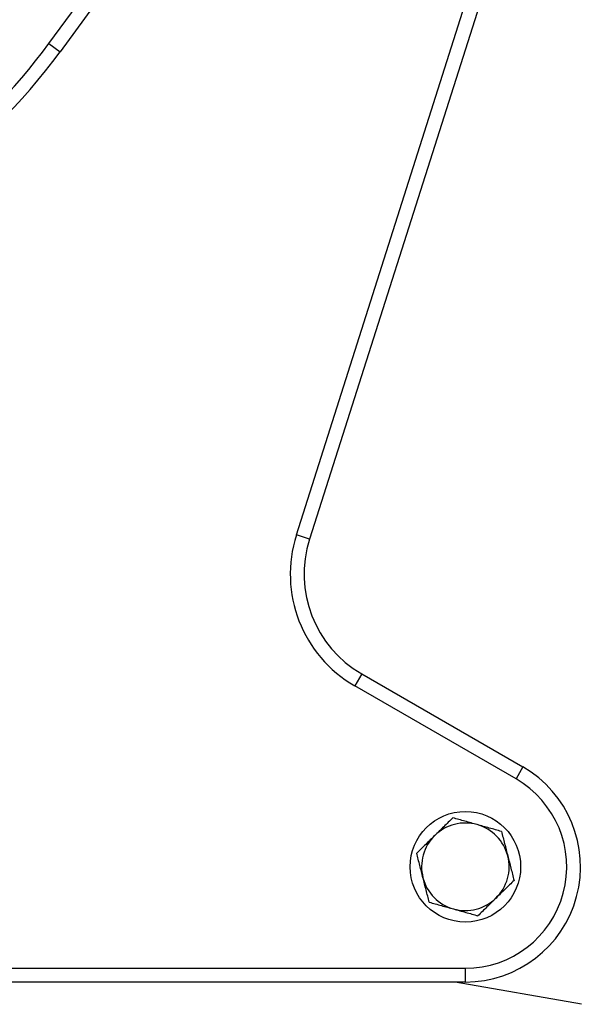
# Model space of a CAD drawing. Header units: millimetres. Extents: x 990 to 1891, y 1234 to 1795.
# Tile 4 of 6: x 1561 to 1681, y 1330 to 1543. Entities that reach past the tile are written whole.
import ezdxf

# ---------------------------------------------------------------- set-up
doc = ezdxf.new("R2010")
doc.units = ezdxf.units.MM

msp = doc.modelspace()

# ---------------------------------------------------------------- linework, layer by layer
at = {"color": 7, "linetype": 'Continuous', "lineweight": 25}
for p, q in [((1566.99, 1538.11), (1637.18, 1634.25)), ((1639.6, 1632.48), (1569.41, 1536.34)), ((1620.69, 1431.5), (1678.34, 1612.84)), ((1681.2, 1611.93), (1623.55, 1430.59)), ((1566.99, 1538.11), (1569.41, 1536.34)), ((1623.55, 1430.59), (1620.69, 1431.5)), ((1634.87, 1401.36), (1633.37, 1398.77)), ((1634.87, 1401.36), (1669.87, 1381.16)), ((1668.37, 1378.56), (1633.37, 1398.77)), ((1669.87, 1381.16), (1668.37, 1378.56)), ((1489.05, 1337.51), (1657.37, 1337.51)), ((1657.37, 1334.51), (1657.37, 1337.51)), ((1657.37, 1334.51), (1486.65, 1334.51)), ((1682.57, 1329.68), (1655.18, 1334.51))]:
    msp.add_line(p, q, dxfattribs=at)
msp.add_circle((1657.37, 1359.51), 12, dxfattribs=at)
for centre, radius, start, end in [((1466.03, 1611.83), 125, 289.1808, 323.8642), ((1466.03, 1611.83), 128, 286.6974, 323.8642), ((1647.37, 1423.01), 28, 162.3642, 240), ((1647.37, 1423.01), 25, 162.3642, 240), ((1657.37, 1359.51), 25, 270, 60), ((1657.37, 1359.51), 22, 270, 60), ((1657.37, 1359.51), 9.5, 74.3916, 134.3916), ((1657.37, 1359.51), 9.5, 14.3916, 74.3916), ((1657.37, 1359.51), 9.5, 134.3916, 194.3916), ((1657.37, 1359.51), 9.5, 314.3916, 14.3916), ((1657.37, 1359.51), 9.5, 194.3916, 254.3916), ((1657.37, 1359.51), 9.5, 254.3916, 314.3916)]:
    msp.add_arc(centre, radius, start, end, dxfattribs=at)
for points in [[(1654.65, 1370.13), (1654, 1369.5), (1653.34, 1368.85), (1652.03, 1367.57), (1651.38, 1366.93), (1650.73, 1366.29)], [(1659.93, 1368.66), (1659.05, 1368.9), (1658.17, 1369.15), (1656.41, 1369.64), (1655.53, 1369.88), (1654.65, 1370.13)], [(1665.21, 1367.18), (1664.33, 1367.43), (1663.45, 1367.67), (1661.69, 1368.16), (1660.81, 1368.41), (1659.93, 1368.66)], [(1665.21, 1367.18), (1665.44, 1366.29), (1665.66, 1365.41), (1666.12, 1363.64), (1666.35, 1362.75), (1666.57, 1361.87)], [(1650.73, 1366.29), (1650.07, 1365.65), (1649.42, 1365.01), (1648.11, 1363.73), (1647.46, 1363.09), (1646.81, 1362.46)], [(1648.17, 1357.14), (1647.94, 1358.03), (1647.72, 1358.92), (1647.26, 1360.69), (1647.03, 1361.57), (1646.81, 1362.46)], [(1666.57, 1361.87), (1666.8, 1360.98), (1667.03, 1360.1), (1667.48, 1358.32), (1667.71, 1357.44), (1667.94, 1356.55)], [(1649.53, 1351.83), (1649.31, 1352.72), (1649.08, 1353.6), (1648.62, 1355.37), (1648.4, 1356.26), (1648.17, 1357.14)], [(1667.94, 1356.55), (1667.29, 1355.92), (1666.63, 1355.28), (1665.32, 1354), (1664.67, 1353.36), (1664.02, 1352.72)], [(1664.02, 1352.72), (1663.36, 1352.08), (1662.71, 1351.44), (1661.4, 1350.16), (1660.75, 1349.52), (1660.1, 1348.88)], [(1649.53, 1351.83), (1650.41, 1351.59), (1651.29, 1351.34), (1653.05, 1350.85), (1653.94, 1350.6), (1654.82, 1350.36)], [(1654.82, 1350.36), (1655.7, 1350.11), (1656.58, 1349.86), (1658.34, 1349.37), (1659.22, 1349.13), (1660.1, 1348.88)]]:
    msp.add_open_spline(points, degree=3, knots=[0, 0, 0, 0, 0.5, 0.5, 1, 1, 1, 1], dxfattribs=at)

doc.saveas('drawing.dxf')
